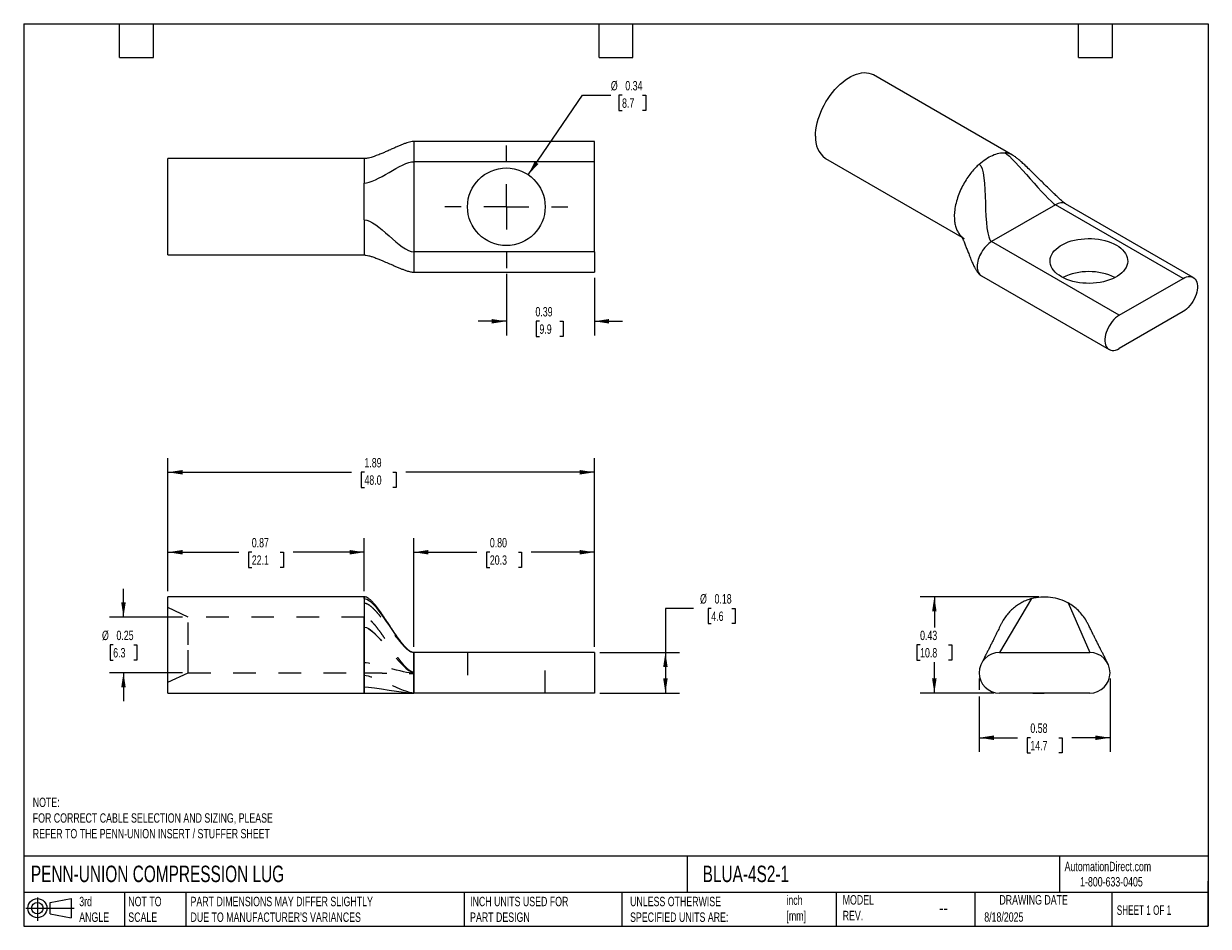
# Model space of a CAD drawing. Header units: inches. Extents: x 0.12 to 5.38, y 0.12 to 4.12.
import ezdxf

# ---------------------------------------------------------------- set-up
doc = ezdxf.new("R2010")
doc.units = ezdxf.units.IN
doc.header["$LTSCALE"] = 0.5
doc.header["$MEASUREMENT"] = 0
for name, pattern in [('SLD-Center', [0.75, 0.6, -0.05, 0.05, -0.05]), ('SLD-Dashed', [0.075, 0.05, -0.025]), ('SLD-Solid', [0])]:
    doc.linetypes.add(name, pattern=pattern)
for name, color, linetype in [('CENTER', 40, 'SLD-Center'), ('HIDDEN', 102, 'SLD-Dashed'), ('SLD-DEFPOINTS', 7, 'Continuous')]:
    doc.layers.add(name, color=color, linetype=linetype)
doc.layers.add('DIMENSIONS', color=140, linetype='SLD-Solid', lineweight=25)
doc.layers.add('TEXT', color=140, linetype='SLD-Solid', lineweight=25)
doc.styles.add('SLDTEXTSTYLE0', font='TXT', dxfattribs={"width": 0.7})
doc.styles.add('SLDTEXTSTYLE1', font='TXT', dxfattribs={"width": 0.65})
doc.dimstyles.new('SLDDIMSTYLE0', dxfattribs={"dimtxt": 0.04248, "dimasz": 0.065, "dimexe": 0, "dimexo": 0.0625, "dimgap": 0.01062, "dimtad": 0, "dimtih": 1, "dimtoh": 1, "dimrnd": 1e-09, "dimdsep": 46, "dimtxsty": 'SLDTEXTSTYLE0', "dimsah": 1, "dimcen": 0.09, "dimadec": 0, "dimazin": 2, "dimtfac": 1, "dimtofl": 0, "dimtmove": 0, "dimatfit": 3, "dimfxl": 0, "dimfrac": 2, "dimtolj": 1, "dimtzin": 12, "dimarcsym": 0})
doc.dimstyles.new('SLDDIMSTYLE1', dxfattribs={"dimtxt": 0.04248, "dimasz": 0.065, "dimexe": 0, "dimexo": 0.0625, "dimgap": 0.01062, "dimtad": 0, "dimtih": 1, "dimtoh": 1, "dimrnd": 1e-09, "dimzin": 0, "dimdsep": 46, "dimtxsty": 'SLDTEXTSTYLE0', "dimsah": 1, "dimcen": 0.09, "dimadec": 0, "dimazin": 0, "dimtfac": 1, "dimtofl": 0, "dimtmove": 0, "dimatfit": 3, "dimfxl": 0, "dimfrac": 2, "dimtolj": 1, "dimtzin": 12, "dimarcsym": 0})
doc.dimstyles.new('SLDDIMSTYLE2', dxfattribs={"dimtxt": 0.04248, "dimasz": 0.065, "dimexe": 0, "dimexo": 0.0625, "dimgap": 0.01062, "dimtad": 0, "dimtih": 1, "dimtoh": 1, "dimrnd": 1e-09, "dimdsep": 46, "dimtxsty": 'SLDTEXTSTYLE0', "dimsah": 1, "dimcen": 0.09, "dimadec": 0, "dimazin": 2, "dimtfac": 1, "dimtmove": 0, "dimatfit": 0, "dimfxl": 0, "dimfrac": 2, "dimtolj": 1, "dimtzin": 12, "dimarcsym": 0})
doc.dimstyles.new('SLDDIMSTYLE3', dxfattribs={"dimtxt": 0.04248, "dimasz": 0.065, "dimexe": 0, "dimexo": 0.0625, "dimgap": 0.01062, "dimtad": 0, "dimtih": 1, "dimtoh": 1, "dimrnd": 1e-09, "dimzin": 12, "dimdsep": 46, "dimtxsty": 'SLDTEXTSTYLE0', "dimsah": 1, "dimcen": 0.09, "dimadec": 0, "dimazin": 3, "dimtfac": 1, "dimtofl": 0, "dimtmove": 0, "dimatfit": 3, "dimfxl": 0, "dimfrac": 2, "dimtolj": 1, "dimtzin": 12, "dimarcsym": 0})
doc.dimstyles.new('SLDDIMSTYLE4', dxfattribs={"dimtxt": 0.04248, "dimasz": 0.065, "dimexe": 0, "dimexo": 0.0625, "dimgap": 0.01062, "dimtad": 0, "dimtih": 1, "dimtoh": 1, "dimrnd": 1e-09, "dimdsep": 46, "dimtxsty": 'SLDTEXTSTYLE0', "dimsah": 1, "dimcen": 0, "dimadec": 0, "dimazin": 2, "dimtfac": 1, "dimtofl": 0, "dimtmove": 0, "dimatfit": 3, "dimfxl": 0, "dimfrac": 2, "dimtolj": 1, "dimtzin": 12, "dimarcsym": 0})

# ---------------------------------------------------------------- blocks, each defined once
blk = doc.blocks.new('Block11')
at = {"color": 7, "linetype": 'SLD-Solid', "lineweight": 18}
for p, q in [((0, 0.0567), (0.2141, 0.0567)), ((0.051, 0.1045), (0.051, 0)), ((0.1079, 0.082), (0.2003, 0.0991)), ((0.1079, 0.0314), (0.1079, 0.082)), ((0.2003, 0.0991), (0.2003, 0.0144)), ((0.1079, 0.0314), (0.2003, 0.0144))]:
    blk.add_line(p, q, dxfattribs=at)
for radius in [0.0423, 0.0253]:
    blk.add_circle((0.051, 0.0567), radius, dxfattribs=at)
blk = doc.blocks.new('Block12')
at = {"layer": 'SLD-DEFPOINTS'}
blk.add_blockref('Block11', (0, 0), dxfattribs=at)
blk = doc.blocks.new('_D')
at = {"layer": 'DIMENSIONS'}
for p, q in [((0.764, 1.6104), (0.764, 1.8452)), ((1.634, 1.6104), (1.634, 1.8452)), ((0.764, 1.7827), (1.0784, 1.7827)), ((1.1359, 1.7827), (1.1217, 1.7827)), ((1.1217, 1.7827), (1.1217, 1.7152)), ((1.2622, 1.7827), (1.2764, 1.7827)), ((1.2764, 1.7827), (1.2764, 1.7152)), ((1.634, 1.7827), (1.3197, 1.7827)), ((1.1217, 1.7152), (1.1359, 1.7152)), ((1.2764, 1.7152), (1.2622, 1.7152))]:
    blk.add_line(p, q, dxfattribs=at)
for points in [[(0.764, 1.7827), (0.829, 1.7727), (0.829, 1.7927)], [(1.634, 1.7827), (1.569, 1.7927), (1.569, 1.7727)]]:
    blk.add_solid(points, dxfattribs=at)
at = {"layer": 'DIMENSIONS', "char_height": 0.04167, "attachment_point": 1, "style": 'SLDTEXTSTYLE0'}
for s, insert in [('0.87', (1.1359, 1.8459)), ('22.1', (1.1359, 1.7689))]:
    blk.add_mtext(s, dxfattribs=dict(at, insert=insert))
blk = doc.blocks.new('_D_1')
at = {"layer": 'DIMENSIONS'}
for p, q in [((1.854, 1.3634), (1.854, 1.8452)), ((2.654, 1.3634), (2.654, 1.8452)), ((1.854, 1.7827), (2.1334, 1.7827)), ((2.1909, 1.7827), (2.1767, 1.7827)), ((2.1767, 1.7827), (2.1767, 1.7152)), ((2.3172, 1.7827), (2.3314, 1.7827)), ((2.3314, 1.7827), (2.3314, 1.7152)), ((2.654, 1.7827), (2.3747, 1.7827)), ((2.1767, 1.7152), (2.1909, 1.7152)), ((2.3314, 1.7152), (2.3172, 1.7152))]:
    blk.add_line(p, q, dxfattribs=at)
for points in [[(1.854, 1.7827), (1.919, 1.7727), (1.919, 1.7927)], [(2.654, 1.7827), (2.589, 1.7927), (2.589, 1.7727)]]:
    blk.add_solid(points, dxfattribs=at)
at = {"layer": 'DIMENSIONS', "char_height": 0.04167, "attachment_point": 1, "style": 'SLDTEXTSTYLE0'}
for s, insert in [('0.80', (2.1909, 1.8459)), ('20.3', (2.1909, 1.7689))]:
    blk.add_mtext(s, dxfattribs=dict(at, insert=insert))
blk = doc.blocks.new('_D_2')
at = {"layer": 'DIMENSIONS'}
for p, q in [((3.094, 1.5338), (2.969, 1.5338)), ((2.969, 1.5338), (2.969, 1.3384)), ((3.1723, 1.5338), (3.158, 1.5338)), ((3.158, 1.5338), (3.158, 1.4663)), ((3.2632, 1.5338), (3.2774, 1.5338)), ((3.2774, 1.5338), (3.2774, 1.4663)), ((3.158, 1.4663), (3.1723, 1.4663)), ((3.2774, 1.4663), (3.2632, 1.4663)), ((2.679, 1.3384), (3.0315, 1.3384)), ((2.969, 1.3384), (2.969, 1.1584)), ((2.679, 1.1584), (3.0315, 1.1584))]:
    blk.add_line(p, q, dxfattribs=at)
for points in [[(2.969, 1.3384), (2.959, 1.2734), (2.979, 1.2734)], [(2.969, 1.1584), (2.979, 1.2234), (2.959, 1.2234)]]:
    blk.add_solid(points, dxfattribs=at)
at = {"layer": 'DIMENSIONS', "char_height": 0.04167, "attachment_point": 1, "style": 'SLDTEXTSTYLE0'}
for s, insert in [('%%c', (3.1225, 1.597)), ('0.18', (3.1867, 1.597)), ('4.6', (3.1723, 1.52))]:
    blk.add_mtext(s, dxfattribs=dict(at, insert=insert))
blk = doc.blocks.new('_D_3')
at = {"layer": 'DIMENSIONS'}
for p, q in [((0.5672, 1.4954), (0.5672, 1.6204)), ((0.829, 1.4954), (0.5047, 1.4954)), ((0.5217, 1.3719), (0.5075, 1.3719)), ((0.5075, 1.3719), (0.5075, 1.3044)), ((0.6126, 1.3719), (0.6269, 1.3719)), ((0.6269, 1.3719), (0.6269, 1.3044)), ((0.5075, 1.3044), (0.5217, 1.3044)), ((0.6269, 1.3044), (0.6126, 1.3044)), ((0.829, 1.2484), (0.5047, 1.2484)), ((0.5672, 1.2484), (0.5672, 1.1234))]:
    blk.add_line(p, q, dxfattribs=at)
for points in [[(0.5672, 1.4954), (0.5772, 1.5604), (0.5572, 1.5604)], [(0.5672, 1.2484), (0.5572, 1.1834), (0.5772, 1.1834)]]:
    blk.add_solid(points, dxfattribs=at)
at = {"layer": 'DIMENSIONS', "char_height": 0.04167, "attachment_point": 1, "style": 'SLDTEXTSTYLE0'}
for s, insert in [('%%c', (0.472, 1.4351)), ('0.25', (0.5361, 1.4351)), ('6.3', (0.5217, 1.3581))]:
    blk.add_mtext(s, dxfattribs=dict(at, insert=insert))
blk = doc.blocks.new('_D_4')
at = {"layer": 'DIMENSIONS'}
for p, q in [((0.764, 1.6104), (0.764, 2.1996)), ((2.654, 1.3634), (2.654, 2.1996)), ((0.764, 2.1371), (1.5776, 2.1371)), ((1.6352, 2.1371), (1.6209, 2.1371)), ((1.6209, 2.1371), (1.6209, 2.0695)), ((1.7614, 2.1371), (1.7757, 2.1371)), ((1.7757, 2.1371), (1.7757, 2.0695)), ((2.654, 2.1371), (1.8189, 2.1371)), ((1.6209, 2.0695), (1.6352, 2.0695)), ((1.7757, 2.0695), (1.7614, 2.0695))]:
    blk.add_line(p, q, dxfattribs=at)
for points in [[(0.764, 2.1371), (0.829, 2.1271), (0.829, 2.1471)], [(2.654, 2.1371), (2.589, 2.1471), (2.589, 2.1271)]]:
    blk.add_solid(points, dxfattribs=at)
at = {"layer": 'DIMENSIONS', "char_height": 0.04167, "attachment_point": 1, "style": 'SLDTEXTSTYLE0'}
for s, insert in [('1.89', (1.6352, 2.2003)), ('48.0', (1.6352, 2.1233))]:
    blk.add_mtext(s, dxfattribs=dict(at, insert=insert))
blk = doc.blocks.new('_D_5')
at = {"layer": 'DIMENSIONS'}
for p, q in [((4.6245, 1.5854), (4.0983, 1.5854)), ((4.1608, 1.5854), (4.1608, 1.4489)), ((4.0977, 1.3719), (4.0834, 1.3719)), ((4.0834, 1.3719), (4.0834, 1.3044)), ((4.2239, 1.3719), (4.2382, 1.3719)), ((4.2382, 1.3719), (4.2382, 1.3044)), ((4.0834, 1.3044), (4.0977, 1.3044)), ((4.1608, 1.1584), (4.1608, 1.2949)), ((4.2382, 1.3044), (4.2239, 1.3044)), ((4.4245, 1.1584), (4.0983, 1.1584))]:
    blk.add_line(p, q, dxfattribs=at)
for points in [[(4.1608, 1.5854), (4.1508, 1.5204), (4.1708, 1.5204)], [(4.1608, 1.1584), (4.1708, 1.2234), (4.1508, 1.2234)]]:
    blk.add_solid(points, dxfattribs=at)
at = {"layer": 'DIMENSIONS', "char_height": 0.04167, "attachment_point": 1, "style": 'SLDTEXTSTYLE0'}
for s, insert in [('0.43', (4.0977, 1.4351)), ('10.8', (4.0977, 1.3581))]:
    blk.add_mtext(s, dxfattribs=dict(at, insert=insert))
blk = doc.blocks.new('_D_6')
at = {"layer": 'DIMENSIONS'}
for p, q in [((4.3595, 1.2234), (4.3595, 1.1734)), ((4.9395, 1.2234), (4.9395, 0.8981)), ((4.3595, 1.1434), (4.3595, 0.8981)), ((4.3595, 0.9606), (4.5289, 0.9606)), ((4.5864, 0.9606), (4.5722, 0.9606)), ((4.5722, 0.9606), (4.5722, 0.8931)), ((4.7127, 0.9606), (4.7269, 0.9606)), ((4.7269, 0.9606), (4.7269, 0.8931)), ((4.9395, 0.9606), (4.7702, 0.9606)), ((4.5722, 0.8931), (4.5864, 0.8931)), ((4.7269, 0.8931), (4.7127, 0.8931))]:
    blk.add_line(p, q, dxfattribs=at)
for points in [[(4.3595, 0.9606), (4.4245, 0.9506), (4.4245, 0.9706)], [(4.9395, 0.9606), (4.8745, 0.9706), (4.8745, 0.9506)]]:
    blk.add_solid(points, dxfattribs=at)
at = {"layer": 'DIMENSIONS', "char_height": 0.04167, "attachment_point": 1, "style": 'SLDTEXTSTYLE0'}
for s, insert in [('0.58', (4.5864, 1.0238)), ('14.7', (4.5864, 0.9468))]:
    blk.add_mtext(s, dxfattribs=dict(at, insert=insert))
blk = doc.blocks.new('_D_7')
at = {"layer": 'DIMENSIONS'}
for p, q in [((2.264, 3.0165), (2.264, 2.7437)), ((2.654, 2.9985), (2.654, 2.7437)), ((2.264, 2.8062), (2.139, 2.8062)), ((2.4106, 2.8062), (2.3964, 2.8062)), ((2.3964, 2.8062), (2.3964, 2.7387)), ((2.5015, 2.8062), (2.5158, 2.8062)), ((2.5158, 2.8062), (2.5158, 2.7387)), ((2.654, 2.8062), (2.779, 2.8062)), ((2.3964, 2.7387), (2.4106, 2.7387)), ((2.5158, 2.7387), (2.5015, 2.7387))]:
    blk.add_line(p, q, dxfattribs=at)
for points in [[(2.264, 2.8062), (2.199, 2.8162), (2.199, 2.7962)], [(2.654, 2.8062), (2.719, 2.7962), (2.719, 2.8162)]]:
    blk.add_solid(points, dxfattribs=at)
at = {"layer": 'DIMENSIONS', "char_height": 0.04167, "attachment_point": 1, "style": 'SLDTEXTSTYLE0'}
for s, insert in [('0.39', (2.393, 2.8694)), ('9.9', (2.4106, 2.7924))]:
    blk.add_mtext(s, dxfattribs=dict(at, insert=insert))
blk = doc.blocks.new('_D_8')
at = {"layer": 'DIMENSIONS'}
for p, q in [((2.3611, 3.4555), (2.6021, 3.8078)), ((2.6021, 3.8078), (2.7271, 3.8078)), ((2.7768, 3.8078), (2.7625, 3.8078)), ((2.7625, 3.8078), (2.7625, 3.7403)), ((2.8677, 3.8078), (2.882, 3.8078)), ((2.882, 3.8078), (2.882, 3.7403)), ((2.7625, 3.7403), (2.7768, 3.7403)), ((2.882, 3.7403), (2.8677, 3.7403))]:
    blk.add_line(p, q, dxfattribs=at)
blk.add_solid([(2.3611, 3.4555), (2.4061, 3.5035), (2.3896, 3.5148)], dxfattribs=at)
at = {"layer": 'DIMENSIONS', "char_height": 0.04167, "attachment_point": 1, "style": 'SLDTEXTSTYLE0'}
for s, insert in [('%%c', (2.7271, 3.8711)), ('0.34', (2.7912, 3.8711)), ('8.7', (2.7768, 3.794))]:
    blk.add_mtext(s, dxfattribs=dict(at, insert=insert))
blk = doc.blocks.new('SW_CENTERMARKSYMBOL_0')
at = {"layer": 'CENTER', "color": 0}
for p, q in [((0, 0.2), (0, 0.272)), ((0, 0), (0, 0.1)), ((-0.2, 0), (-0.272, 0)), ((0, 0), (-0.1, 0)), ((0, 0), (0, -0.1)), ((0, 0), (0.1, 0)), ((0.2, 0), (0.272, 0)), ((0, -0.2), (0, -0.272))]:
    blk.add_line(p, q, dxfattribs=at)

msp = doc.modelspace()

# ---------------------------------------------------------------- linework, layer by layer
for p, q in [((4.507, 3.5429), (3.8918, 3.8981)), ((2.654, 3.6035), (1.854, 3.6035)), ((2.654, 3.5135), (2.654, 3.6035)), ((1.634, 3.527), (0.764, 3.527)), ((0.764, 3.1), (0.764, 3.527)), ((3.6783, 3.5283), (4.2935, 3.1731)), ((1.854, 3.5135), (1.854, 3.1135)), ((2.654, 3.5135), (1.854, 3.5135)), ((2.654, 3.1135), (2.654, 3.5135)), ((4.6972, 3.3225), (4.4144, 3.1592)), ((5.2629, 2.996), (4.6972, 3.3225)), ((5.3079, 3.0004), (4.7422, 3.327)), ((4.9801, 2.8327), (4.4144, 3.1592)), ((0.764, 3.1), (1.634, 3.1)), ((2.654, 3.1135), (1.854, 3.1135)), ((2.654, 3.1135), (2.654, 3.0235)), ((1.854, 3.0235), (2.654, 3.0235)), ((4.3694, 3.0078), (4.9351, 2.6812)), ((4.9801, 2.8327), (5.2629, 2.996)), ((5.2629, 2.849), (4.9801, 2.6857)), ((1.634, 1.5854), (0.764, 1.5854)), ((0.764, 1.3719), (0.764, 1.5854)), ((0.764, 1.1584), (0.764, 1.3719)), ((2.654, 1.3384), (1.854, 1.3384)), ((2.654, 1.3384), (2.654, 1.1584)), ((4.4495, 1.3384), (4.8495, 1.3384)), ((4.3708, 1.292), (4.3709, 1.2921)), ((0.764, 1.1584), (1.634, 1.1584)), ((2.654, 1.1584), (1.854, 1.1584)), ((4.8495, 1.1584), (4.4495, 1.1584))]:
    msp.add_line(p, q)
at = {"flags": 128}
for points in [[(3.6341, 3.626), (3.6346, 3.6403), (3.6361, 3.6551), (3.6385, 3.6703), (3.6419, 3.6857), (3.6462, 3.7013), (3.6514, 3.717), (3.6575, 3.7327), (3.6644, 3.7482), (3.6721, 3.7635), (3.6805, 3.7785), (3.6896, 3.7931), (3.6993, 3.8071), (3.7096, 3.8206), (3.7204, 3.8333), (3.7315, 3.8453), (3.7431, 3.8564), (3.7549, 3.8665), (3.7669, 3.8757), (3.779, 3.8839), (3.7912, 3.8909), (3.8033, 3.8967), (3.8153, 3.9014), (3.8271, 3.9049), (3.8386, 3.9071), (3.8498, 3.908), (3.8606, 3.9077), (3.8708, 3.9062), (3.8806, 3.9033), (3.8897, 3.8993), (3.8918, 3.8981)], [(4.7241, 3.0033), (4.7137, 3.0099), (4.7044, 3.017), (4.6961, 3.0245), (4.6891, 3.0325), (4.6834, 3.0407), (4.679, 3.0493), (4.6759, 3.058), (4.6741, 3.0668), (4.6738, 3.0757), (4.6748, 3.0846), (4.6772, 3.0934), (4.681, 3.1021), (4.6861, 3.1105), (4.6925, 3.1186), (4.7001, 3.1263), (4.7089, 3.1337), (4.7188, 3.1405), (4.7297, 3.1468), (4.7415, 3.1525), (4.7542, 3.1576), (4.7677, 3.162), (4.7817, 3.1657), (4.7963, 3.1686), (4.8112, 3.1708), (4.8265, 3.1722), (4.8419, 3.1728), (4.8573, 3.1726), (4.8726, 3.1716), (4.8878, 3.1698), (4.9025, 3.1672), (4.9169, 3.1639), (4.9306, 3.1599), (4.9437, 3.1551), (4.956, 3.1497), (4.9674, 3.1437), (4.9778, 3.1371), (4.9871, 3.1301), (4.9953, 3.1225), (5.0023, 3.1146), (5.0081, 3.1063), (5.0125, 3.0978), (5.0156, 3.089), (5.0174, 3.0802), (5.0177, 3.0713), (5.0167, 3.0624), (5.0142, 3.0536), (5.0105, 3.045), (5.0054, 3.0365), (4.999, 3.0284), (4.9914, 3.0207), (4.9826, 3.0134), (4.9727, 3.0065), (4.9618, 3.0002), (4.9499, 2.9945), (4.9373, 2.9894), (4.9238, 2.985), (4.9098, 2.9814), (4.8952, 2.9784), (4.8802, 2.9762), (4.865, 2.9748), (4.8496, 2.9742), (4.8342, 2.9744), (4.8188, 2.9754), (4.8037, 2.9772), (4.7889, 2.9798), (4.7746, 2.9831), (4.7609, 2.9872), (4.7478, 2.9919), (4.7355, 2.9973), (4.7241, 3.0033)], [(5.2629, 2.996), (5.2709, 3), (5.2788, 3.0028), (5.2864, 3.0043), (5.2936, 3.0046), (5.3003, 3.0035), (5.3065, 3.0012), (5.312, 2.9976), (5.3167, 2.9929), (5.3205, 2.987), (5.3235, 2.9801), (5.3254, 2.9723), (5.3264, 2.9637), (5.3264, 2.9545), (5.3254, 2.9448), (5.3235, 2.9347), (5.3205, 2.9244), (5.3167, 2.9141), (5.312, 2.9039), (5.3065, 2.894), (5.3003, 2.8846), (5.2936, 2.8758), (5.2864, 2.8677), (5.2788, 2.8604), (5.2709, 2.8542), (5.2629, 2.849)], [(4.9801, 2.8327), (4.9721, 2.8275), (4.9643, 2.8212), (4.9567, 2.814), (4.9494, 2.8059), (4.9427, 2.797), (4.9365, 2.7876), (4.9311, 2.7777), (4.9264, 2.7675), (4.9225, 2.7572), (4.9196, 2.747), (4.9176, 2.7369), (4.9166, 2.7271), (4.9166, 2.7179), (4.9176, 2.7093), (4.9196, 2.7015), (4.9225, 2.6947), (4.9264, 2.6888), (4.9311, 2.684), (4.9365, 2.6805), (4.9427, 2.6781), (4.9494, 2.6771), (4.9567, 2.6773), (4.9643, 2.6789), (4.9721, 2.6817), (4.9801, 2.6857)]]:
    msp.add_lwpolyline(points, dxfattribs=at)
msp.add_circle((2.264, 3.3135), 0.172)
for centre, radius, start, end in [((3.7408, 3.6154), 0.1072, 174.3292, 234.3586), ((4.8457, 2.7591), 0.2673, 64.3593, 115.6407), ((4.4495, 1.2484), 0.09, 90, 270), ((4.8495, 1.2484), 0.09, 270, 90)]:
    msp.add_arc(centre, radius, start, end)
for points, knots in [([(1.854, 3.6035), (1.8514, 3.6034), (1.8445, 3.603), (1.8342, 3.6005), (1.8222, 3.5969), (1.8098, 3.5923), (1.796, 3.5867), (1.7816, 3.5805), (1.7662, 3.5737), (1.7523, 3.5674), (1.7407, 3.5623), (1.7318, 3.5584), (1.7237, 3.5549), (1.7157, 3.5515), (1.7074, 3.5481), (1.6978, 3.5442), (1.6868, 3.54), (1.6755, 3.536), (1.6644, 3.5325), (1.6542, 3.5298), (1.644, 3.5276), (1.6372, 3.5272), (1.634, 3.527)], [0, 0, 0, 0, 0.0296445, 0.077371, 0.1249238, 0.1883413, 0.2502387, 0.3205, 0.3980849, 0.4763409, 0.523804, 0.5670067, 0.6057773, 0.6401301, 0.6810662, 0.7258394, 0.7784984, 0.8363578, 0.8809079, 0.924239, 0.9642876, 1, 1, 1, 1]), ([(1.854, 3.6035), (1.854, 3.6035), (1.854, 3.6012), (1.854, 3.5921), (1.854, 3.5855), (1.854, 3.5688), (1.854, 3.5588), (1.854, 3.5371), (1.854, 3.5253), (1.854, 3.5135)], [0, 0, 0, 0, 0.25, 0.25, 0.5, 0.5, 0.75, 0.75, 1, 1, 1, 1]), ([(1.634, 3.527), (1.634, 3.527), (1.634, 3.5233), (1.634, 3.5065), (1.634, 3.4805), (1.634, 3.4501), (1.634, 3.4288), (1.634, 3.4183)], [0.3883495, 0.3883495, 0.3883495, 0.3883495, 0.5, 0.625, 0.75, 0.875, 1, 1, 1, 1]), ([(4.3597, 3.5025), (4.3787, 3.5196), (4.3988, 3.533), (4.438, 3.5502), (4.4571, 3.554), (4.4744, 3.5527)], [0, 0, 0, 0, 0.5, 0.5, 1, 1, 1, 1]), ([(4.507, 3.5428), (4.5067, 3.543), (4.502, 3.5464), (4.4913, 3.5502), (4.48, 3.5519), (4.4744, 3.5527)], [0, 0, 0, 0, 0.0286935, 0.5143467, 1, 1, 1, 1]), ([(4.7423, 3.3269), (4.7413, 3.3275), (4.7395, 3.3287), (4.7346, 3.3324), (4.7281, 3.3378), (4.7206, 3.3444), (4.711, 3.3531), (4.6988, 3.3646), (4.6832, 3.3796), (4.666, 3.3964), (4.6476, 3.4145), (4.6272, 3.4348), (4.6055, 3.4562), (4.5831, 3.4781), (4.5659, 3.4946), (4.5538, 3.5058), (4.5465, 3.5125), (4.5389, 3.5192), (4.5301, 3.5266), (4.5197, 3.5349), (4.5114, 3.5402), (4.507, 3.5429)], [0, 0, 0, 0, 0.017154, 0.033539, 0.065755, 0.096802, 0.124469, 0.182254, 0.248618, 0.323449, 0.404983, 0.48889, 0.592493, 0.691211, 0.781274, 0.813679, 0.844171, 0.872617, 0.906534, 0.951024, 1, 1, 1, 1]), ([(4.3597, 3.5025), (4.3541, 3.4975), (4.3429, 3.4866), (4.3259, 3.4674), (4.3091, 3.4451), (4.2878, 3.4115), (4.2645, 3.3625), (4.2512, 3.3095), (4.2493, 3.2799), (4.2493, 3.2709)], [0, 0, 0, 0, 0.0625, 0.125, 0.1875, 0.25, 0.375, 0.5, 0.558096, 0.558096, 0.558096, 0.558096]), ([(1.634, 3.2561), (1.634, 3.283), (1.634, 3.3114), (1.634, 3.3669), (1.634, 3.3939), (1.634, 3.4183)], [0, 0, 0, 0, 0.5, 0.5, 1, 1, 1, 1]), ([(4.7422, 3.327), (4.7391, 3.3284), (4.7329, 3.3312), (4.7217, 3.3314), (4.7098, 3.3289), (4.7014, 3.3247), (4.6972, 3.3225)], [0, 0, 0, 0, 0.249923, 0.499948, 0.749974, 1, 1, 1, 1]), ([(1.634, 3.2561), (1.634, 3.2482), (1.634, 3.2324), (1.634, 3.2084), (1.634, 3.1846), (1.634, 3.1545), (1.634, 3.1215), (1.634, 3.1027), (1.634, 3.1), (1.634, 3.1)], [0, 0, 0, 0, 0.0625, 0.125, 0.1875, 0.25, 0.375, 0.5, 0.558096, 0.558096, 0.558096, 0.558096]), ([(4.2493, 3.2709), (4.2496, 3.2633), (4.2501, 3.2483), (4.2542, 3.228), (4.2606, 3.2098), (4.2697, 3.1946), (4.2768, 3.1853), (4.2814, 3.182), (4.2816, 3.1819)], [0, 0, 0, 0, 0.198627, 0.397254, 0.595882, 0.794509, 0.993136, 1, 1, 1, 1]), ([(4.2808, 3.1833), (4.2808, 3.1833), (4.2806, 3.1835), (4.2815, 3.1821), (4.2833, 3.1787), (4.2857, 3.1737), (4.288, 3.1687), (4.2902, 3.1636), (4.2928, 3.1575), (4.2959, 3.15), (4.2992, 3.1417), (4.3035, 3.1306), (4.3094, 3.1154), (4.317, 3.0956), (4.3246, 3.0763), (4.3323, 3.0586), (4.3382, 3.0463), (4.3428, 3.038), (4.3456, 3.0331), (4.3488, 3.0282), (4.3525, 3.0231), (4.357, 3.0178), (4.3626, 3.0123), (4.367, 3.0094), (4.3694, 3.0078)], [0, 0, 0, 0, 0.001294, 0.036739, 0.081944, 0.130401, 0.167246, 0.195296, 0.227427, 0.277377, 0.323118, 0.363269, 0.45199, 0.551061, 0.655519, 0.7334, 0.806905, 0.829974, 0.852284, 0.876373, 0.900585, 0.929631, 0.96281, 1, 1, 1, 1]), ([(4.4144, 3.1592), (4.4061, 3.1544), (4.3977, 3.1477), (4.3824, 3.1315), (4.3753, 3.1219), (4.3635, 3.1015), (4.3588, 3.0907), (4.3524, 3.0692), (4.3508, 3.0586), (4.3508, 3.049)], [0, 0, 0, 0, 0.25, 0.25, 0.5, 0.5, 0.75, 0.75, 1, 1, 1, 1]), ([(1.634, 3.1), (1.6366, 3.0999), (1.6438, 3.0995), (1.6552, 3.0968), (1.6698, 3.0924), (1.6856, 3.0867), (1.7018, 3.0803), (1.7161, 3.0744), (1.7287, 3.069), (1.7403, 3.064), (1.7526, 3.0585), (1.7661, 3.0526), (1.7806, 3.0464), (1.7945, 3.0405), (1.8083, 3.0351), (1.8224, 3.0299), (1.8354, 3.0261), (1.8461, 3.0239), (1.8515, 3.0236), (1.854, 3.0235)], [0, 0, 0, 0, 0.028921, 0.080176, 0.138336, 0.219715, 0.298271, 0.368497, 0.427114, 0.480909, 0.535018, 0.606701, 0.676618, 0.744039, 0.803454, 0.871472, 0.940047, 0.97151, 1, 1, 1, 1]), ([(1.854, 3.1135), (1.854, 3.1017), (1.854, 3.0899), (1.854, 3.0682), (1.854, 3.0582), (1.854, 3.0415), (1.854, 3.0349), (1.854, 3.0258), (1.854, 3.0235), (1.854, 3.0235)], [0, 0, 0, 0, 0.25, 0.25, 0.5, 0.5, 0.75, 0.75, 1, 1, 1, 1]), ([(4.3508, 3.049), (4.351, 3.0443), (4.3515, 3.035), (4.3552, 3.0232), (4.3613, 3.0141), (4.3662, 3.009), (4.3694, 3.0078), (4.3694, 3.0078)], [0, 0, 0, 0, 0.249974, 0.499948, 0.749923, 0.999897, 1, 1, 1, 1]), ([(1.854, 1.3384), (1.8516, 1.3387), (1.8468, 1.3392), (1.8399, 1.3426), (1.8337, 1.3467), (1.8283, 1.3511), (1.8239, 1.3551), (1.8208, 1.3581), (1.8181, 1.3609), (1.8158, 1.3633), (1.812, 1.3675), (1.8057, 1.3747), (1.7968, 1.3857), (1.7863, 1.3998), (1.7755, 1.4149), (1.7652, 1.43), (1.7564, 1.4432), (1.749, 1.4543), (1.7428, 1.4637), (1.7362, 1.4738), (1.7286, 1.4853), (1.7198, 1.4984), (1.7081, 1.5156), (1.6932, 1.5362), (1.678, 1.5552), (1.6648, 1.5689), (1.6548, 1.5773), (1.6461, 1.5826), (1.6392, 1.585), (1.6357, 1.5853), (1.634, 1.5854)], [0, 0, 0, 0, 0.0271, 0.052597, 0.075986, 0.096512, 0.113545, 0.126814, 0.132178, 0.146553, 0.162021, 0.18876, 0.243673, 0.30203, 0.357948, 0.410859, 0.460801, 0.492439, 0.522725, 0.554776, 0.593263, 0.638055, 0.6885, 0.771967, 0.85848, 0.899792, 0.937811, 0.971211, 0.986089, 1, 1, 1, 1]), ([(1.634, 1.5775), (1.634, 1.5792), (1.634, 1.5825), (1.634, 1.585), (1.634, 1.5852), (1.634, 1.5852)], [0, 0, 0, 0, 0.360481, 0.720963, 1, 1, 1, 1]), ([(1.634, 1.5775), (1.634, 1.5753), (1.634, 1.5699), (1.634, 1.5584), (1.634, 1.5429), (1.634, 1.5169), (1.634, 1.4733), (1.634, 1.4179), (1.634, 1.383), (1.634, 1.3719)], [0, 0, 0, 0, 0.0625, 0.125, 0.1875, 0.25, 0.375, 0.5, 0.558096, 0.558096, 0.558096, 0.558096]), ([(4.5921, 1.5775), (4.5848, 1.5752), (4.5701, 1.5706), (4.5491, 1.5607), (4.5293, 1.5488), (4.5109, 1.5348), (4.4941, 1.5189), (4.4792, 1.5012), (4.4679, 1.485), (4.4625, 1.4744), (4.4606, 1.4706)], [0, 0, 0, 0, 0.132456, 0.264911, 0.397367, 0.529822, 0.662278, 0.794733, 0.927189, 1, 1, 1, 1]), ([(4.5921, 1.5775), (4.619, 1.585), (4.6474, 1.5872), (4.7029, 1.5805), (4.73, 1.5716), (4.7543, 1.5579)], [0, 0, 0, 0, 0.5, 0.5, 1, 1, 1, 1]), ([(4.8407, 1.4658), (4.8385, 1.4705), (4.8323, 1.4836), (4.8185, 1.5033), (4.7997, 1.5245), (4.7784, 1.5431), (4.7624, 1.553), (4.7543, 1.5579)], [0, 0, 0, 0, 0.1199764, 0.3399823, 0.5599882, 0.7799941, 1, 1, 1, 1]), ([(4.4603, 1.4708), (4.4601, 1.4704), (4.4597, 1.4695), (4.4575, 1.4651), (4.4538, 1.4577), (4.449, 1.448), (4.444, 1.438), (4.4401, 1.4301), (4.4368, 1.4234), (4.4336, 1.417), (4.4295, 1.4088), (4.4241, 1.3979), (4.4173, 1.3843), (4.4098, 1.3692), (4.4025, 1.3545), (4.3956, 1.3409), (4.39, 1.3298), (4.385, 1.32), (4.3809, 1.3119), (4.3771, 1.3045), (4.374, 1.2983), (4.3716, 1.2935), (4.371, 1.2924), (4.3708, 1.292)], [0, 0, 0, 0, 0.022271, 0.059069, 0.098344, 0.164713, 0.218826, 0.255973, 0.289751, 0.322767, 0.355009, 0.41441, 0.486991, 0.55779, 0.637807, 0.705462, 0.763667, 0.807257, 0.86059, 0.893155, 0.933929, 0.978096, 1, 1, 1, 1]), ([(4.9278, 1.2929), (4.9279, 1.2927), (4.9281, 1.2923), (4.9277, 1.2932), (4.926, 1.2966), (4.9227, 1.3032), (4.9185, 1.3115), (4.9143, 1.3199), (4.9093, 1.3297), (4.9037, 1.341), (4.897, 1.3543), (4.89, 1.3682), (4.8827, 1.3827), (4.8756, 1.3969), (4.8699, 1.4083), (4.8649, 1.4184), (4.8599, 1.4284), (4.8545, 1.4392), (4.8494, 1.4494), (4.8451, 1.458), (4.8424, 1.4636), (4.8412, 1.466), (4.8412, 1.466), (4.8412, 1.466)], [0, 0, 0, 0, 0.015726, 0.031656, 0.064926, 0.116606, 0.164981, 0.208262, 0.249952, 0.317107, 0.378594, 0.447516, 0.522716, 0.593603, 0.656575, 0.693285, 0.745291, 0.809411, 0.862204, 0.915304, 0.964583, 0.986788, 1, 1, 1, 1]), ([(1.634, 1.3719), (1.634, 1.3591), (1.634, 1.3226), (1.634, 1.2671), (1.634, 1.2168), (1.634, 1.1946), (1.634, 1.1859)], [0.558096, 0.558096, 0.558096, 0.558096, 0.625, 0.75, 0.875, 1, 1, 1, 1]), ([(1.854, 1.3384), (1.854, 1.3384), (1.854, 1.336), (1.854, 1.327), (1.854, 1.3204), (1.854, 1.3037), (1.854, 1.2937), (1.854, 1.2719), (1.854, 1.2602), (1.854, 1.2484)], [0, 0, 0, 0, 0.25, 0.25, 0.5, 0.5, 0.75, 0.75, 1, 1, 1, 1]), ([(1.854, 1.2484), (1.854, 1.2366), (1.854, 1.2248), (1.854, 1.2031), (1.854, 1.1931), (1.854, 1.1764), (1.854, 1.1697), (1.854, 1.1607), (1.854, 1.1584), (1.854, 1.1584)], [0, 0, 0, 0, 0.25, 0.25, 0.5, 0.5, 0.75, 0.75, 1, 1, 1, 1]), ([(1.634, 1.1859), (1.634, 1.1821), (1.634, 1.1744), (1.634, 1.1663), (1.634, 1.1609), (1.634, 1.1584), (1.634, 1.1587), (1.634, 1.1587)], [0, 0, 0, 0, 0.226788, 0.453577, 0.680365, 0.907153, 1, 1, 1, 1]), ([(1.634, 1.1584), (1.6375, 1.1584), (1.6455, 1.1584), (1.6598, 1.1584), (1.6775, 1.1584), (1.6986, 1.1584), (1.7219, 1.1584), (1.7473, 1.1584), (1.7693, 1.1584), (1.7867, 1.1584), (1.7993, 1.1584), (1.8098, 1.1584), (1.818, 1.1584), (1.8244, 1.1584), (1.8297, 1.1584), (1.8359, 1.1584), (1.8417, 1.1585), (1.8467, 1.1585), (1.8507, 1.1584), (1.8529, 1.1584), (1.854, 1.1584)], [0, 0, 0, 0, 0.030755, 0.071132, 0.130355, 0.198914, 0.274337, 0.354118, 0.433696, 0.475757, 0.51559, 0.553582, 0.581842, 0.61118, 0.642779, 0.677041, 0.752779, 0.834906, 0.918779, 1, 1, 1, 1]), ([(4.5972, 1.1584), (4.5979, 1.1584), (4.5994, 1.1584), (4.6028, 1.1584), (4.6075, 1.1584), (4.614, 1.1584), (4.6216, 1.1584), (4.6295, 1.1584), (4.6371, 1.1584), (4.6429, 1.1584), (4.6471, 1.1584), (4.6478, 1.1584), (4.6481, 1.1584)], [0, 0, 0, 0, 0.043509, 0.099004, 0.191563, 0.3047, 0.436577, 0.582493, 0.71574, 0.84408, 0.933404, 1, 1, 1, 1])]:
    msp.add_open_spline(points, degree=3, knots=knots)
for points in [[(4.4744, 3.5527), (4.5127, 3.5306), (4.6589, 3.3446), (4.6972, 3.3225)], [(1.634, 3.4183), (1.6882, 3.4183), (1.7999, 3.5135), (1.854, 3.5135)], [(4.3597, 3.5025), (4.4015, 3.4784), (4.3726, 3.1834), (4.4144, 3.1592)], [(1.634, 3.2561), (1.6932, 3.2561), (1.7949, 3.1135), (1.854, 3.1135)], [(1.634, 1.5775), (1.6932, 1.5775), (1.7949, 1.3384), (1.854, 1.3384)], [(4.5921, 1.5775), (4.5921, 1.5775), (4.4495, 1.3384), (4.4495, 1.3384)], [(4.7543, 1.5579), (4.7543, 1.5579), (4.8495, 1.3384), (4.8495, 1.3384)], [(1.634, 1.1859), (1.6743, 1.1859), (1.8138, 1.1584), (1.854, 1.1584)]]:
    msp.add_open_spline(points, degree=3)
at = {"layer": 'HIDDEN'}
for p, q in [((0.854, 1.4954), (0.764, 1.5374)), ((0.854, 1.3719), (0.854, 1.4954)), ((1.634, 1.4954), (0.854, 1.4954)), ((0.854, 1.2484), (0.854, 1.3719)), ((2.092, 1.3384), (2.092, 1.1584)), ((2.436, 1.1584), (2.436, 1.3384)), ((0.764, 1.2064), (0.854, 1.2484)), ((0.854, 1.2484), (1.634, 1.2484)), ((1.854, 1.2509), (1.854, 1.2459))]:
    msp.add_line(p, q, dxfattribs=at)
at = {"layer": 'HIDDEN', "flags": 128}
for points in [[(1.854, 1.2509), (1.854, 1.2509)], [(1.854, 1.2459), (1.854, 1.2459)]]:
    msp.add_lwpolyline(points, dxfattribs=at)
at = {"layer": 'HIDDEN'}
for points, knots in [([(1.634, 1.5852), (1.634, 1.5853), (1.634, 1.5856), (1.634, 1.5841), (1.634, 1.5807), (1.634, 1.5751), (1.634, 1.5677), (1.634, 1.5612), (1.634, 1.5579)], [0, 0, 0, 0, 0.043233, 0.234586, 0.42594, 0.617293, 0.808647, 1, 1, 1, 1]), ([(1.634, 1.3719), (1.634, 1.3874), (1.634, 1.4207), (1.634, 1.4675), (1.634, 1.5074), (1.634, 1.5377), (1.634, 1.552), (1.634, 1.5579)], [0.3883495, 0.3883495, 0.3883495, 0.3883495, 0.5, 0.625, 0.75, 0.875, 1, 1, 1, 1]), ([(1.634, 1.5579), (1.6358, 1.5578), (1.6395, 1.5575), (1.6475, 1.5546), (1.658, 1.5481), (1.6707, 1.5371), (1.6844, 1.5231), (1.6987, 1.5066), (1.7135, 1.4882), (1.7287, 1.4685), (1.7457, 1.4459), (1.7643, 1.4213), (1.7842, 1.3959), (1.8019, 1.3751), (1.8173, 1.3591), (1.8301, 1.3483), (1.8398, 1.3419), (1.8454, 1.3401), (1.8465, 1.3398)], [0, 0, 0, 0, 0.0163481, 0.034613, 0.0784655, 0.1327213, 0.1964975, 0.2682273, 0.3460592, 0.4280097, 0.5120325, 0.6237042, 0.730474, 0.8275602, 0.8913364, 0.9455921, 0.9894447, 1, 1, 1, 1]), ([(1.854, 1.2509), (1.8522, 1.2511), (1.8473, 1.2515), (1.8399, 1.2551), (1.8285, 1.2629), (1.8162, 1.275), (1.8038, 1.2895), (1.7938, 1.3022), (1.7855, 1.3133), (1.7781, 1.3235), (1.7712, 1.3334), (1.7639, 1.3439), (1.7554, 1.3563), (1.7456, 1.3708), (1.7343, 1.3875), (1.7215, 1.4064), (1.7068, 1.4273), (1.6904, 1.4495), (1.6754, 1.4675), (1.6626, 1.4804), (1.6532, 1.488), (1.6439, 1.4939), (1.6372, 1.4949), (1.634, 1.4954)], [0, 0, 0, 0, 0.016738, 0.04354, 0.072309, 0.140198, 0.197175, 0.242861, 0.284746, 0.321593, 0.355165, 0.392948, 0.435458, 0.489661, 0.549398, 0.616254, 0.693732, 0.778161, 0.863188, 0.903215, 0.939893, 0.972159, 1, 1, 1, 1]), ([(1.634, 1.3719), (1.634, 1.3863), (1.634, 1.4006), (1.634, 1.4276), (1.634, 1.4403), (1.634, 1.4513)], [0, 0, 0, 0, 0.5, 0.5, 1, 1, 1, 1]), ([(1.634, 1.4513), (1.634, 1.4403), (1.634, 1.4276), (1.634, 1.4006), (1.634, 1.3863), (1.634, 1.3719)], [0, 0, 0, 0, 0.5, 0.5, 1, 1, 1, 1]), ([(1.634, 1.2364), (1.634, 1.2469), (1.634, 1.2706), (1.634, 1.3149), (1.634, 1.3508), (1.634, 1.37), (1.634, 1.3719)], [0, 0, 0, 0, 0.125, 0.25, 0.375, 0.3883495, 0.3883495, 0.3883495, 0.3883495]), ([(1.634, 1.2925), (1.634, 1.3035), (1.634, 1.3161), (1.634, 1.3432), (1.634, 1.3575), (1.634, 1.3719)], [0, 0, 0, 0, 0.5, 0.5, 1, 1, 1, 1]), ([(1.634, 1.3719), (1.634, 1.3575), (1.634, 1.3432), (1.634, 1.3161), (1.634, 1.3035), (1.634, 1.2925)], [0, 0, 0, 0, 0.5, 0.5, 1, 1, 1, 1]), ([(1.854, 1.2516), (1.854, 1.2564), (1.854, 1.2671), (1.854, 1.283), (1.854, 1.2987), (1.854, 1.3124), (1.854, 1.3237), (1.854, 1.332), (1.854, 1.3374), (1.854, 1.3381), (1.854, 1.3384)], [0, 0, 0, 0, 0.104655, 0.232561, 0.360468, 0.488374, 0.616281, 0.744187, 0.872094, 1, 1, 1, 1]), ([(1.634, 1.2925), (1.634, 1.2787), (1.634, 1.2675), (1.634, 1.2524), (1.634, 1.2484), (1.634, 1.2484), (1.634, 1.2524), (1.634, 1.2675), (1.634, 1.2787), (1.634, 1.2925)], [0, 0, 0, 0, 0.25, 0.25, 0.5, 0.5, 0.75, 0.75, 1, 1, 1, 1]), ([(1.634, 1.2484), (1.6385, 1.2484), (1.6485, 1.2483), (1.6643, 1.2482), (1.6813, 1.248), (1.6979, 1.2478), (1.7146, 1.2475), (1.7305, 1.2473), (1.746, 1.2471), (1.7586, 1.2469), (1.7689, 1.2468), (1.7771, 1.2467), (1.7856, 1.2466), (1.7958, 1.2464), (1.8087, 1.2463), (1.8237, 1.2461), (1.8391, 1.2459), (1.8493, 1.2459), (1.854, 1.2459)], [0, 0, 0, 0, 0.061266, 0.136177, 0.215463, 0.292624, 0.363328, 0.441892, 0.510626, 0.574416, 0.61401, 0.650948, 0.685446, 0.730214, 0.790226, 0.861107, 0.935195, 1, 1, 1, 1]), ([(1.634, 1.1587), (1.634, 1.1587), (1.634, 1.1586), (1.634, 1.1616), (1.634, 1.1675), (1.634, 1.1763), (1.634, 1.1877), (1.634, 1.2016), (1.634, 1.2177), (1.634, 1.2302), (1.634, 1.2364)], [0, 0, 0, 0, 0.077807, 0.209549, 0.341291, 0.473033, 0.604774, 0.736516, 0.868258, 1, 1, 1, 1]), ([(1.854, 1.1584), (1.854, 1.1587), (1.854, 1.1594), (1.854, 1.1647), (1.854, 1.1731), (1.854, 1.1843), (1.854, 1.1981), (1.854, 1.2137), (1.854, 1.2297), (1.854, 1.2404), (1.854, 1.2452)], [0, 0, 0, 0, 0.1279065, 0.255813, 0.3837195, 0.511626, 0.6395325, 0.767439, 0.8953455, 1, 1, 1, 1])]:
    msp.add_open_spline(points, degree=3, knots=knots, dxfattribs=at)
for points in [[(1.634, 1.4513), (1.634, 1.4653), (1.634, 1.4873), (1.634, 1.4994), (1.634, 1.4873), (1.634, 1.4653), (1.634, 1.4513)], [(1.634, 1.4513), (1.6834, 1.4513), (1.7873, 1.2752), (1.8435, 1.2531)], [(1.634, 1.4513), (1.6867, 1.4513), (1.8014, 1.2509), (1.854, 1.2509)], [(1.854, 1.2459), (1.8127, 1.2459), (1.6754, 1.2925), (1.634, 1.2925)], [(1.854, 1.1584), (1.8147, 1.1584), (1.6734, 1.2364), (1.634, 1.2364)], [(1.8489, 1.2515), (1.8507, 1.2511), (1.8524, 1.2509), (1.854, 1.2509)]]:
    msp.add_open_spline(points, degree=3, dxfattribs=at)
at = {"layer": 'TEXT'}
for p, q in [((0.125, 4.125), (5.375, 4.125)), ((0.125, 4.125), (0.125, 0.125)), ((0.55, 3.975), (0.55, 4.125)), ((0.7, 3.975), (0.7, 4.125)), ((2.675, 3.975), (2.675, 4.125)), ((2.825, 3.975), (2.825, 4.125)), ((4.8, 3.975), (4.8, 4.125)), ((4.95, 3.975), (4.95, 4.125)), ((5.375, 4.125), (5.375, 0.125)), ((0.55, 3.975), (0.7, 3.975)), ((2.675, 3.975), (2.825, 3.975)), ((4.8, 3.975), (4.95, 3.975)), ((5.375, 0.4356), (0.125, 0.4356)), ((3.0661, 0.4356), (3.0661, 0.275)), ((4.7161, 0.4356), (4.7161, 0.275)), ((5.375, 0.125), (5.375, 0.325)), ((5.375, 0.275), (0.125, 0.275)), ((0.5717, 0.275), (0.5717, 0.125)), ((0.8433, 0.275), (0.8433, 0.125)), ((2.0765, 0.275), (2.0765, 0.125)), ((2.7755, 0.275), (2.7755, 0.125)), ((3.7264, 0.275), (3.7264, 0.125)), ((4.3399, 0.275), (4.3399, 0.125)), ((4.9478, 0.275), (4.9478, 0.125)), ((0.125, 0.125), (5.375, 0.125))]:
    msp.add_line(p, q, dxfattribs=at)

# ---------------------------------------------------------------- block references
at = {"layer": 'CENTER'}
msp.add_blockref('SW_CENTERMARKSYMBOL_0', (2.264, 3.3135), dxfattribs=at)
at = {"layer": 'SLD-DEFPOINTS'}
msp.add_blockref('Block12', (0.1346, 0.1487), dxfattribs=at)

# ---------------------------------------------------------------- texts
at = {"layer": 'TEXT'}
for s, insert, char_height, attachment_point, style in [('NOTE:^JFOR CORRECT CABLE SELECTION AND SIZING, PLEASE ^JREFER TO THE PENN-UNION INSERT / STUFFER SHEET', (0.1652, 0.6953), 0.0416667, 1, 'SLDTEXTSTYLE0'), ('PENN-UNION COMPRESSION LUG', (0.1568, 0.3938), 0.072917, 1, 'SLDTEXTSTYLE0'), ('BLUA-4S2-1', (3.134, 0.3938), 0.07292, 1, 'SLDTEXTSTYLE0'), ('AutomationDirect.com', (4.7381, 0.411), 0.041667, 1, 'SLDTEXTSTYLE0'), ('1-800-633-0405', (4.8069, 0.3432), 0.041667, 1, 'SLDTEXTSTYLE0'), ('inch^J[mm]', (3.5052, 0.2618), 0.04167, 1, 'SLDTEXTSTYLE0'), ('MODEL ^JREV.', (3.7546, 0.2631), 0.041667, 1, 'SLDTEXTSTYLE0'), ('DRAWING DATE', (4.6009, 0.2631), 0.041667, 2, 'SLDTEXTSTYLE0'), ('3rd^JANGLE', (0.3711, 0.2558), 0.04167, 1, 'SLDTEXTSTYLE0'), ('NOT TO^JSCALE', (0.5887, 0.2558), 0.041667, 1, 'SLDTEXTSTYLE0'), ("PART DIMENSIONS MAY DIFFER SLIGHTLY ^JDUE TO MANUFACTURER'S VARIANCES", (0.8644, 0.2558), 0.041667, 1, 'SLDTEXTSTYLE0'), ('INCH UNITS USED FOR ^JPART DESIGN', (2.1034, 0.2558), 0.041667, 1, 'SLDTEXTSTYLE0'), ('UNLESS OTHERWISE ^JSPECIFIED UNITS ARE:', (2.8124, 0.2558), 0.041667, 1, 'SLDTEXTSTYLE0'), ('SHEET 1 OF 1', (4.9693, 0.2175), 0.041667, 1, 'SLDTEXTSTYLE1'), ('--', (4.1817, 0.2385), 0.0625, 1, 'SLDTEXTSTYLE0'), ('8/18/2025', (4.3821, 0.187), 0.04167, 1, 'SLDTEXTSTYLE0')]:
    msp.add_mtext(s, dxfattribs=dict(at, insert=insert, char_height=char_height, attachment_point=attachment_point, style=style))

# ---------------------------------------------------------------- dimensions: what is measured, and where the dimension line sits
at = {"layer": 'DIMENSIONS'}
dim = msp.add_diameter_dim_2p(p1=(2.167, 3.1715), p2=(2.3611, 3.4555), dimstyle='SLDDIMSTYLE4', dxfattribs=at)
dim.commit()
dim.dimension.update_dxf_attribs({"geometry": '_D_8', "text_midpoint": (2.8223, 3.8078), "dimtype": 163})
for base, p1, p2, dimstyle, picture, middle in [((2.264, 2.8062), (2.654, 3.0235), (2.264, 3.0415), 'SLDDIMSTYLE2', '_D_7', (2.4561, 2.8062)), ((0.764, 2.1371), (2.654, 1.3384), (0.764, 1.5854), 'SLDDIMSTYLE3', '_D_4', (1.6983, 2.1371)), ((0.764, 1.7827), (1.634, 1.5854), (0.764, 1.5854), 'SLDDIMSTYLE0', '_D', (1.199, 1.7827)), ((1.854, 1.7827), (2.654, 1.3384), (1.854, 1.3384), 'SLDDIMSTYLE1', '_D_1', (2.254, 1.7827)), ((4.9395, 0.9606), (4.3595, 1.2484), (4.9395, 1.2484), 'SLDDIMSTYLE0', '_D_6', (4.6495, 0.9606))]:
    dim = msp.add_linear_dim(base=base, p1=p1, p2=p2, dimstyle=dimstyle, dxfattribs=at)
    dim.commit()
    dim.dimension.update_dxf_attribs({"geometry": picture, "text_midpoint": middle, "dimtype": 160})
for base, p1, p2, dimstyle, picture, middle in [((0.5672, 1.2484), (0.854, 1.4954), (0.854, 1.2484), 'SLDDIMSTYLE2', '_D_3', (0.5672, 1.3719)), ((2.969, 1.1584), (2.654, 1.3384), (2.654, 1.1584), 'SLDDIMSTYLE0', '_D_2', (2.969, 1.5338))]:
    dim = msp.add_linear_dim(base=base, p1=p1, p2=p2, angle=90, text='%%c<>', dimstyle=dimstyle, dxfattribs=at)
    dim.commit()
    dim.dimension.update_dxf_attribs({"geometry": picture, "text_midpoint": middle, "dimtype": 160})
dim = msp.add_linear_dim(base=(4.1608, 1.5854), p1=(4.4495, 1.1584), p2=(4.6495, 1.5854), angle=90, dimstyle='SLDDIMSTYLE0', dxfattribs=at)
dim.commit()
dim.dimension.update_dxf_attribs({"geometry": '_D_5', "text_midpoint": (4.1608, 1.3719), "dimtype": 160})

doc.saveas('drawing.dxf')
